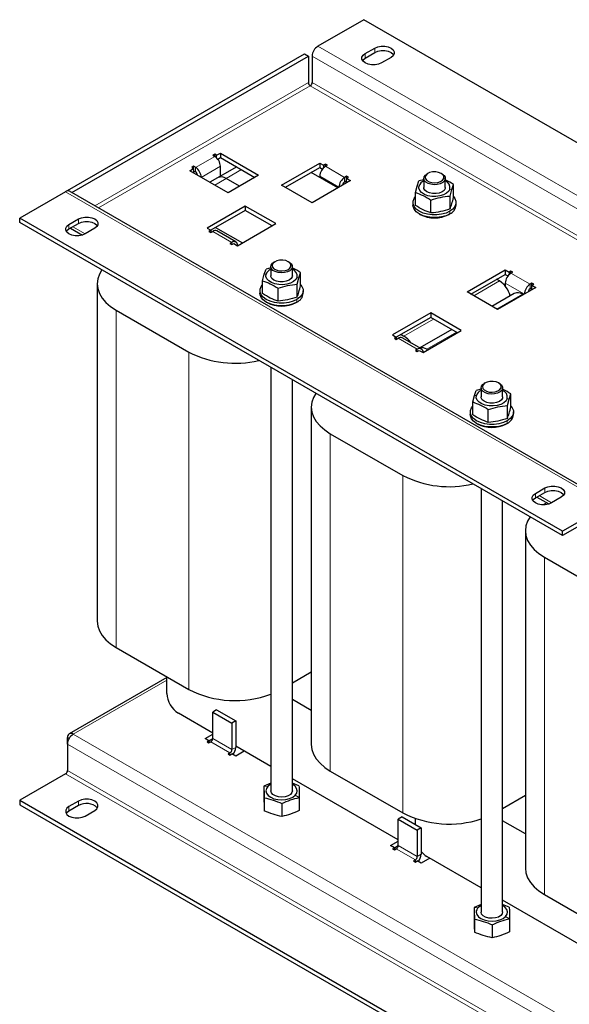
# Model space of a CAD drawing. Header units: millimetres. Extents: x 5 to 418, y 2 to 292.
# Tile 14 of 16: x 309 to 363, y 67 to 164. Entities that reach past the tile are written whole.
import ezdxf

# ---------------------------------------------------------------- set-up
doc = ezdxf.new("R2010")
doc.units = ezdxf.units.MM

msp = doc.modelspace()

# ---------------------------------------------------------------- linework, layer by layer
at = {"color": 7, "linetype": 'Continuous', "lineweight": 25}
for p, q in [((343.1632, 163.9402), (338.6377, 161.3277)), ((396.7148, 133.0255), (343.1632, 163.9402)), ((313.9361, 147.0677), (337.3178, 160.5656)), ((337.3178, 160.5656), (337.6949, 160.3479)), ((343.3046, 160.5929), (344.2474, 161.1372)), ((343.3046, 160.1574), (344.2474, 160.7017)), ((314.3591, 146.8764), (337.6949, 160.3479)), ((337.6949, 160.3479), (337.6949, 157.735)), ((338.072, 160.3479), (338.072, 157.735)), ((345.8502, 160.2119), (344.9074, 159.6677)), ((328.6439, 150.5505), (329.0211, 150.7683)), ((329.0211, 150.7683), (332.7923, 148.5912)), ((329.0211, 150.7683), (329.0211, 150.3328)), ((328.4554, 150.6594), (328.2668, 150.5505)), ((328.2668, 150.5505), (328.4554, 150.4417)), ((328.6439, 150.5505), (328.4554, 150.6594)), ((328.4554, 150.4417), (328.4554, 150.6594)), ((328.6439, 150.2955), (328.6439, 150.5505)), ((328.7499, 150.1762), (329.0211, 150.3328)), ((329.0211, 150.3328), (332.4151, 148.3734)), ((335.055, 147.6115), (338.8263, 149.7886)), ((338.8263, 149.7886), (339.2034, 149.5709)), ((338.8263, 149.7886), (338.8263, 149.3531)), ((326.0041, 149.0266), (326.3812, 149.2443)), ((329.7753, 146.8495), (326.0041, 149.0266)), ((326.3812, 149.462), (326.1926, 149.3531)), ((326.1926, 149.3531), (326.3812, 149.2443)), ((326.5698, 149.3531), (326.3812, 149.462)), ((326.3812, 149.2443), (326.3812, 149.462)), ((326.3812, 149.2443), (326.3812, 148.8089)), ((326.3812, 149.0265), (326.5698, 148.9177)), ((330.6267, 149.4059), (327.9869, 147.8819)), ((329.0211, 148.479), (329.0211, 149.4619)), ((335.4322, 147.3937), (338.8263, 149.3531)), ((340.6176, 147.3393), (337.9778, 148.8632)), ((338.8263, 149.3531), (339.0975, 149.1965)), ((339.392, 149.6797), (339.2034, 149.5709)), ((339.2034, 149.5709), (339.2034, 149.3158)), ((339.5805, 149.5709), (339.392, 149.6797)), ((339.392, 149.462), (339.392, 149.6797)), ((339.392, 149.462), (339.5805, 149.5709)), ((349.4799, 148.7548), (349.3856, 148.7004)), ((350.8944, 148.7004), (350.8001, 148.7548)), ((330.9066, 147.5026), (329.5867, 148.2645)), ((332.7923, 148.5912), (329.7753, 146.8495)), ((341.8433, 148.0469), (338.072, 145.8698)), ((338.8263, 148.4822), (338.8263, 148.3734)), ((341.4661, 148.4823), (341.2776, 148.3735)), ((341.2776, 147.938), (341.4661, 148.0468)), ((341.6547, 148.3735), (341.4661, 148.4823)), ((341.4661, 148.2646), (341.4661, 148.4823)), ((341.4661, 148.2646), (341.6547, 148.3735)), ((341.4661, 148.2646), (341.8433, 148.0469)), ((341.4661, 147.8292), (341.4661, 148.2646)), ((348.4332, 147.5059), (348.6077, 148.0161)), ((349.0733, 148.1428), (348.6077, 148.0161)), ((349.0733, 148.265), (349.0733, 147.3723)), ((351.2067, 147.3723), (351.2067, 148.265)), ((313.7476, 146.9589), (309.2221, 144.3464)), ((313.9361, 147.0304), (313.9361, 147.0677)), ((313.9361, 147.0677), (313.9912, 147.0359)), ((367.6991, 116.0839), (314.1475, 146.9985)), ((338.072, 145.8698), (335.055, 147.6115)), ((348.2587, 146.8784), (348.4332, 147.5059)), ((348.2587, 145.5967), (348.2587, 146.8784)), ((351.2067, 147.3723), (351.1903, 147.2649)), ((351.6723, 146.5295), (351.8468, 147.157)), ((351.8468, 147.157), (352.0212, 147.6672)), ((352.0212, 146.3856), (352.0212, 147.6672)), ((348.0067, 145.8916), (348.0067, 145.6303)), ((349.7911, 144.8534), (349.7911, 146.135)), ((351.6723, 145.2478), (351.6723, 146.5295)), ((352.2733, 145.6303), (352.2733, 145.8916)), ((331.4724, 145.5432), (327.7011, 143.3662)), ((331.4724, 145.1078), (328.0783, 143.1484)), ((334.4894, 143.8016), (331.4724, 145.5432)), ((331.4724, 145.5432), (331.4724, 145.1078)), ((334.1122, 143.5838), (331.4724, 145.1078)), ((362.7736, 113.4318), (309.2221, 144.3464)), ((309.2221, 143.9109), (309.2221, 144.3464)), ((362.7736, 112.9963), (309.2221, 143.9109)), ((314.0775, 143.7205), (315.0204, 144.2648)), ((348.6312, 144.7596), (348.7067, 144.7161)), ((351.5731, 144.7159), (351.6485, 144.7595)), ((314.0775, 143.285), (315.0204, 143.8293)), ((314.2199, 143.3672), (315.4103, 142.68)), ((316.6231, 143.3395), (315.6803, 142.7952)), ((327.7011, 143.3662), (328.0783, 143.1484)), ((328.0783, 143.1484), (327.8897, 143.0396)), ((327.8897, 143.0396), (328.0783, 142.9307)), ((328.0783, 143.1484), (328.0783, 142.9307)), ((328.0783, 142.9307), (328.2668, 143.0396)), ((328.5497, 143.4205), (331.1895, 141.8966)), ((330.5524, 141.9907), (328.6668, 143.0792)), ((330.7181, 141.6245), (334.4894, 143.8016)), ((330.1524, 141.951), (329.9639, 141.8422)), ((329.9639, 141.8422), (330.1524, 141.7333)), ((330.1524, 141.7333), (330.341, 141.8422)), ((330.341, 141.8422), (330.7181, 141.6245)), ((334.395, 140.0465), (334.3007, 139.992)), ((335.8094, 139.992), (335.7151, 140.0465)), ((333.3483, 138.7975), (333.5227, 139.3077)), ((333.9884, 139.4344), (333.5227, 139.3077)), ((333.9884, 139.5567), (333.9884, 138.6639)), ((336.1217, 138.6639), (336.1217, 139.5567)), ((353.3455, 137.0526), (357.1168, 139.2297)), ((357.1168, 139.2297), (357.4939, 139.012)), ((357.1168, 139.2297), (357.1168, 138.7942)), ((357.6825, 139.1208), (357.4939, 139.012)), ((357.871, 139.012), (357.6825, 139.1208)), ((357.6825, 138.9031), (357.6825, 139.1208)), ((333.1738, 138.17), (333.3483, 138.7975)), ((333.1738, 136.8884), (333.1738, 138.17)), ((336.1217, 138.6639), (336.1054, 138.5566)), ((336.5874, 137.8211), (336.7618, 138.4486)), ((336.7618, 138.4486), (336.9363, 138.9588)), ((336.9363, 137.6772), (336.9363, 138.9588)), ((353.7227, 136.8349), (357.1168, 138.7942)), ((356.5511, 138.1411), (356.2682, 138.3044)), ((357.1168, 138.7942), (357.388, 138.6376)), ((357.4939, 139.012), (357.4939, 138.7569)), ((357.6825, 138.9031), (357.871, 139.012)), ((316.8699, 137.8676), (316.8699, 104.5527)), ((332.9217, 137.1833), (332.9217, 136.922)), ((334.7061, 136.1451), (334.7061, 137.4267)), ((336.5874, 136.5395), (336.5874, 137.8211)), ((337.1884, 136.922), (337.1884, 137.1833)), ((360.1338, 137.488), (356.3625, 135.3109)), ((356.9869, 137.7886), (357.1168, 137.8636)), ((357.1168, 137.9233), (357.1168, 137.6395)), ((359.7566, 137.9234), (359.5681, 137.8146)), ((359.5681, 137.3791), (359.7566, 137.4879)), ((359.9452, 137.8146), (359.7566, 137.9234)), ((359.7566, 137.7057), (359.7566, 137.9234)), ((359.7566, 137.7057), (359.9452, 137.8146)), ((359.7566, 137.7057), (360.1338, 137.488)), ((359.7566, 137.2703), (359.7566, 137.7057)), ((356.3625, 135.3109), (353.3455, 137.0526)), ((358.0139, 136.914), (355.7997, 135.6358)), ((358.908, 136.7804), (358.8138, 136.8348)), ((318.7444, 135.2551), (325.9098, 131.1186)), ((333.5463, 136.0513), (333.6217, 136.0077)), ((336.4881, 136.0076), (336.5635, 136.0511)), ((349.7629, 134.9844), (345.9916, 132.8073)), ((349.7629, 134.5489), (346.3688, 132.5895)), ((352.7799, 133.2427), (349.7629, 134.9844)), ((349.7629, 134.9844), (349.7629, 134.5489)), ((352.4027, 133.0249), (349.7629, 134.5489)), ((351.8399, 133.3498), (348.6801, 131.5257)), ((349.0086, 131.0656), (352.7799, 133.2427)), ((345.9916, 132.8073), (346.3688, 132.5896)), ((346.3688, 132.5896), (346.1802, 132.4807)), ((346.1802, 132.4807), (346.3688, 132.3719)), ((346.3688, 132.5896), (346.3688, 132.3719)), ((346.3688, 132.3719), (346.5573, 132.4807)), ((346.8402, 132.8616), (347.123, 132.6983)), ((348.8429, 131.4318), (346.9573, 132.5203)), ((348.4429, 131.3922), (348.2544, 131.2833)), ((348.2544, 131.2833), (348.4429, 131.1745)), ((348.4429, 131.1745), (348.6315, 131.2833)), ((348.6315, 131.2833), (349.0086, 131.0656)), ((349.3857, 131.3921), (349.48, 131.3377)), ((333.9884, 129.6136), (333.9884, 87.7989)), ((336.1217, 87.7989), (336.1217, 128.3821)), ((354.7302, 127.4604), (354.2645, 127.3338)), ((354.7302, 127.5827), (354.7302, 126.69)), ((355.1368, 128.0725), (355.0425, 128.0181)), ((356.5512, 128.0181), (356.4569, 128.0725)), ((356.8635, 126.69), (356.8635, 127.5827)), ((353.9156, 126.196), (354.0901, 126.8236)), ((354.0901, 126.8236), (354.2645, 127.3338)), ((356.8635, 126.69), (356.8472, 126.5826)), ((357.3292, 125.8471), (357.5036, 126.4747)), ((357.5036, 126.4747), (357.6781, 126.9849)), ((357.6781, 125.7032), (357.6781, 126.9849)), ((337.9889, 125.6759), (337.9889, 92.361)), ((353.9156, 124.9144), (353.9156, 126.196)), ((355.4479, 124.1711), (355.4479, 125.4527)), ((357.3292, 124.5655), (357.3292, 125.8471)), ((353.6635, 125.2093), (353.6635, 124.948)), ((357.9302, 124.948), (357.9302, 125.2093)), ((354.2881, 124.0773), (354.3635, 124.0337)), ((357.2299, 124.0336), (357.3053, 124.0772)), ((339.8634, 123.0634), (347.0287, 118.9269)), ((354.7302, 117.6397), (354.7302, 75.8249)), ((360.0866, 117.16), (361.0294, 117.7043)), ((360.0866, 116.7245), (361.0294, 117.2688)), ((360.229, 116.8067), (361.4194, 116.1195)), ((362.6322, 116.779), (361.6894, 116.2348)), ((356.8635, 75.8249), (356.8635, 116.4081)), ((360.9823, 116.0967), (360.8914, 116.0431)), ((361.2206, 116.2343), (360.9823, 116.0967)), ((367.2991, 116.0443), (362.7736, 113.4318)), ((367.2991, 115.6088), (362.7736, 112.9963)), ((359.1078, 113.4842), (359.1078, 80.1693)), ((362.7736, 112.9963), (362.7736, 113.4318)), ((360.9823, 110.8717), (368.1476, 106.7352)), ((318.7444, 101.9402), (325.9098, 97.8037)), ((336.1217, 98.474), (337.9889, 99.5518)), ((323.7413, 98.9981), (314.1018, 93.4334)), ((323.7413, 97.4216), (323.7413, 99.0556)), ((337.9889, 95.729), (336.1217, 96.8069)), ((328.2668, 93.5026), (324.8727, 95.462)), ((328.6439, 95.789), (328.2668, 95.5713)), ((328.2668, 92.9584), (328.2668, 95.5713)), ((328.2668, 95.5713), (330.1524, 94.4828)), ((328.6439, 95.789), (330.5296, 94.7005)), ((330.5296, 94.7005), (330.1524, 94.4828)), ((330.1524, 94.4828), (330.1524, 91.8698)), ((330.5296, 94.7005), (330.5296, 92.0875)), ((327.5126, 92.9583), (328.2668, 93.3938)), ((313.9361, 92.414), (313.9361, 93.0671)), ((313.9361, 92.414), (313.9361, 89.801)), ((327.8897, 92.7406), (327.5126, 92.9583)), ((327.8897, 92.7406), (327.7011, 92.6318)), ((327.7011, 92.6318), (327.8897, 92.5229)), ((327.8897, 92.7406), (328.2668, 92.9583)), ((327.8897, 92.7406), (327.8897, 92.5229)), ((327.8897, 92.5229), (328.0783, 92.6318)), ((329.9639, 91.5432), (329.7753, 91.4344)), ((329.7753, 91.4344), (329.9639, 91.3255)), ((329.9639, 91.3255), (330.1524, 91.4344)), ((330.5296, 91.2167), (330.1524, 91.4344)), ((333.9884, 90.1996), (330.5296, 92.1964)), ((331.3781, 91.7065), (330.5296, 91.2167)), ((313.7476, 89.4744), (309.2221, 86.8619)), ((339.8634, 89.7485), (347.0287, 85.6121)), ((333.9884, 88.5436), (333.3063, 88.2614)), ((346.5573, 82.9437), (336.1217, 88.9681)), ((336.7725, 88.2926), (336.1217, 88.5455)), ((333.3063, 88.2614), (333.3063, 86.9798)), ((309.2221, 86.8619), (362.7736, 55.9473)), ((309.2221, 86.8619), (309.2221, 86.4264)), ((315.0204, 86.7803), (314.0775, 86.236)), ((333.3063, 86.9798), (333.3219, 86.3434)), ((333.3375, 87.1061), (333.3375, 85.8245)), ((335.0863, 86.5441), (335.0863, 85.2624)), ((336.8038, 87.1374), (336.8038, 85.8557)), ((356.8635, 86.0645), (359.1078, 87.3601)), ((309.2221, 86.4264), (362.7736, 55.5118)), ((315.0204, 86.3448), (314.0775, 85.8005)), ((315.6803, 85.3108), (316.6231, 85.855)), ((333.3219, 86.3434), (333.3375, 85.8245)), ((346.9344, 85.2301), (346.5573, 85.0124)), ((346.5573, 82.3995), (346.5573, 85.0124)), ((346.5573, 85.0124), (348.4429, 83.9239)), ((346.9344, 85.2301), (348.8201, 84.1416)), ((348.2544, 84.4682), (348.2544, 85.0589)), ((359.1078, 83.5373), (356.8635, 84.8329)), ((348.8201, 84.1416), (348.4429, 83.9239)), ((348.4429, 83.9239), (348.4429, 81.311)), ((348.8201, 84.1416), (348.8201, 81.5287)), ((345.8031, 82.3995), (346.5573, 82.8349)), ((346.1802, 82.1818), (345.8031, 82.3995)), ((346.1802, 82.1818), (345.9916, 82.0729)), ((345.9916, 82.0729), (346.1802, 81.9641)), ((346.1802, 82.1817), (346.5573, 82.3994)), ((346.1802, 82.1818), (346.1802, 81.9641)), ((346.1802, 81.9641), (346.3688, 82.0729)), ((348.2544, 80.9844), (348.0658, 80.8755)), ((348.0658, 80.8755), (348.2544, 80.7667)), ((348.2544, 80.7667), (348.4429, 80.8755)), ((348.8201, 80.6578), (348.4429, 80.8755)), ((349.6686, 81.1476), (348.8201, 80.6578)), ((354.7302, 78.2256), (349.3857, 81.3109)), ((364.8478, 72.3849), (356.8635, 76.9941)), ((360.9823, 77.5568), (368.1476, 73.4204)), ((354.7302, 76.5696), (354.0481, 76.2874)), ((354.0481, 76.2874), (354.0481, 75.0058)), ((357.5143, 76.3187), (356.8635, 76.5715)), ((354.0481, 75.0058), (354.0637, 74.3695)), ((354.0793, 75.1321), (354.0793, 73.8505)), ((357.5456, 75.1634), (357.5456, 73.8817)), ((354.0637, 74.3695), (354.0793, 73.8505)), ((355.8281, 74.5701), (355.8281, 73.2885))]:
    msp.add_line(p, q, dxfattribs=at)
at = {"color": 7, "linetype": 'Continuous', "lineweight": 18}
for p, q in [((392.1893, 130.413), (338.6377, 161.3277)), ((343.3046, 160.5929), (343.3046, 160.1574)), ((344.2474, 161.1372), (344.2474, 160.7017)), ((391.6236, 129.4332), (338.072, 160.3479)), ((337.6949, 157.735), (316.6222, 145.5699)), ((389.549, 128.0179), (338.072, 157.735)), ((316.9993, 145.3522), (337.8835, 157.4084)), ((389.1719, 127.8002), (337.8835, 157.4084)), ((326.5698, 149.3531), (328.4554, 150.4417)), ((326.5698, 148.9177), (326.5698, 149.3531)), ((329.0211, 149.4619), (327.1355, 148.3734)), ((331.0952, 149.1354), (328.4554, 147.6114)), ((339.392, 149.462), (341.2776, 148.3735)), ((338.8263, 148.4822), (340.7118, 147.3937)), ((341.2776, 147.938), (341.2776, 148.3735)), ((367.2991, 116.0443), (313.7476, 146.9589)), ((348.617, 147.528), (348.4332, 147.5059)), ((351.663, 147.2166), (351.8468, 147.157)), ((351.6485, 145.0208), (351.6485, 144.7595)), ((315.0204, 144.2648), (315.0204, 143.8293)), ((314.0775, 143.7205), (314.0775, 143.285)), ((315.6799, 142.795), (314.4543, 143.5025)), ((330.1524, 141.951), (328.2668, 143.0396)), ((330.1524, 141.7333), (330.1524, 141.951)), ((333.5321, 138.8196), (333.3483, 138.7975)), ((336.578, 138.5083), (336.7618, 138.4486)), ((354.0056, 136.6716), (356.5511, 138.1411)), ((357.6825, 138.9031), (359.5681, 137.8146)), ((359.0023, 136.8348), (357.1168, 137.9233)), ((359.5681, 137.3791), (359.5681, 137.8146)), ((336.5635, 136.3124), (336.5635, 136.0511)), ((358.8138, 136.8348), (356.2683, 135.3653)), ((318.7444, 135.2551), (318.7444, 101.9402)), ((347.123, 132.6983), (350.0457, 134.3856)), ((348.4429, 131.3922), (346.5573, 132.4807)), ((352.3084, 133.0793), (349.3857, 131.3921)), ((348.4429, 131.1745), (348.4429, 131.3922)), ((325.9098, 131.1186), (325.9098, 97.8037)), ((354.2739, 126.8456), (354.0901, 126.8236)), ((357.3198, 126.5343), (357.5036, 126.4747)), ((357.3053, 124.3385), (357.3053, 124.0772)), ((339.8634, 123.0634), (339.8634, 89.7485)), ((347.0287, 118.9269), (347.0287, 85.6121)), ((361.0294, 117.7043), (361.0294, 117.2688)), ((360.0866, 117.16), (360.0866, 116.7245)), ((361.6889, 116.2345), (360.4633, 116.942)), ((360.9823, 110.8717), (360.9823, 77.5568)), ((323.7413, 98.7276), (314.5018, 93.3938)), ((314.5018, 93.3938), (368.0534, 62.4791)), ((314.1018, 92.9715), (313.9361, 93.0671)), ((313.9361, 92.414), (367.4877, 61.4993)), ((328.0783, 92.6318), (329.9639, 91.5432)), ((330.1524, 91.8698), (328.2668, 92.9584)), ((329.9639, 91.5432), (329.9639, 91.3255)), ((330.1524, 91.8698), (330.5296, 92.0875)), ((313.7476, 89.4744), (367.2991, 58.5598)), ((313.9361, 89.801), (367.4877, 58.8864)), ((333.7037, 88.2332), (333.3063, 88.2614)), ((315.0204, 86.3448), (315.0204, 86.7803)), ((336.4064, 87.3646), (336.8038, 87.1374)), ((314.0775, 85.8005), (314.0775, 86.236)), ((346.3688, 82.0729), (348.2544, 80.9844)), ((348.4429, 81.311), (346.5573, 82.3995)), ((348.2544, 80.9844), (348.2544, 80.7667)), ((348.4429, 81.311), (348.8201, 81.5287)), ((354.4455, 76.2592), (354.0481, 76.2874)), ((357.1482, 75.3906), (357.5456, 75.1634))]:
    msp.add_line(p, q, dxfattribs=at)
at = {"color": 7, "linetype": 'Continuous', "lineweight": 25, "flags": 128}
for points in [[(344.9074, 159.6677), (344.6205, 159.5473), (344.2833, 159.4841), (343.9287, 159.4841), (343.5915, 159.5473), (343.3046, 159.6677), (343.0962, 159.8333), (342.9866, 160.0279), (342.9866, 160.2326), (343.0962, 160.4273), (343.3046, 160.5929)], [(344.2474, 161.1372), (344.5343, 161.2575), (344.8715, 161.3208), (345.2261, 161.3208), (345.5633, 161.2575), (345.8502, 161.1372), (346.0586, 160.9716), (346.1682, 160.7769), (346.1682, 160.5722), (346.0586, 160.3775), (345.8502, 160.2119)], [(344.2474, 160.7017), (344.5343, 160.822), (344.8715, 160.8853), (345.2261, 160.8853), (345.5633, 160.822), (345.8502, 160.7017), (346.0586, 160.5361), (346.1175, 160.4568)], [(343.0373, 159.9126), (343.0962, 159.9918), (343.3046, 160.1574)], [(350.8, 148.7549), (350.5499, 148.858), (350.2554, 148.9086), (349.9485, 148.9012), (349.6622, 148.8368), (349.4278, 148.7221), (349.2705, 148.5698), (349.2075, 148.3962), (349.2455, 148.2202), (349.3804, 148.0608), (349.5976, 147.9354), (349.8737, 147.8575), (350.1786, 147.8356), (350.4793, 147.872), (350.7432, 147.9628), (350.9418, 148.0981), (351.0535, 148.2633), (351.0662, 148.4406), (350.9785, 148.6106), (350.8, 148.7549)], [(350.8942, 148.7005), (351.083, 148.5528), (351.1881, 148.3795), (351.1999, 148.1961), (351.1177, 148.0188), (350.9485, 147.8634), (350.7075, 147.7437), (350.4161, 147.6703), (350.1001, 147.6497), (349.7877, 147.6838), (349.5066, 147.7696), (349.2817, 147.8994), (349.1332, 148.0617), (349.0741, 148.242), (349.1097, 148.4244), (349.2368, 148.5927), (349.3856, 148.7004)], [(351.663, 147.2166), (351.5413, 146.9944), (351.3241, 146.7979), (351.0262, 146.6405), (350.668, 146.5331), (350.2737, 146.4828), (349.8703, 146.4931), (349.4854, 146.5633), (349.145, 146.6887), (348.8724, 146.8607), (348.6862, 147.0675), (348.5991, 147.2951), (348.617, 147.528)], [(351.1903, 147.2649), (351.0814, 147.0828), (350.8804, 146.929), (350.6069, 146.8186), (350.2877, 146.7625), (349.954, 146.7659), (349.6386, 146.8288), (349.3722, 146.9449), (349.1809, 147.1027), (349.0836, 147.287), (349.0733, 147.3723)], [(351.6485, 145.0208), (351.275, 144.8489), (350.8446, 144.7292), (350.3788, 144.6678), (349.9011, 144.6678), (349.4354, 144.7292), (349.005, 144.8489), (348.6315, 145.0208), (348.3336, 145.2364), (348.1264, 145.4849), (348.0201, 145.7537), (348.0201, 146.0295), (348.1264, 146.2984), (348.2587, 146.4724)], [(352.0212, 146.4724), (352.1536, 146.2984), (352.2599, 146.0295), (352.2599, 145.7537), (352.1536, 145.4849), (351.9463, 145.2364), (351.6485, 145.0208)], [(351.6485, 144.7595), (351.275, 144.5876), (350.8446, 144.4679), (350.3788, 144.4065), (349.9011, 144.4065), (349.4354, 144.4679), (349.005, 144.5876), (348.6315, 144.7595), (348.3336, 144.9751), (348.1264, 145.2236), (348.0201, 145.4924), (348.0067, 145.6303)], [(315.0204, 144.2648), (315.3072, 144.3851), (315.6444, 144.4483), (315.999, 144.4483), (316.3363, 144.3851), (316.6231, 144.2648), (316.8315, 144.0992), (316.9411, 143.9045), (316.9411, 143.6998), (316.8315, 143.5051), (316.6231, 143.3395)], [(315.0204, 143.8293), (315.3072, 143.9496), (315.6444, 144.0129), (315.999, 144.0129), (316.3363, 143.9496), (316.6231, 143.8293), (316.8315, 143.6637), (316.8905, 143.5844)], [(315.6803, 142.7952), (315.3935, 142.6749), (315.0562, 142.6117), (314.7016, 142.6117), (314.3644, 142.6749), (314.0775, 142.7952), (313.8691, 142.9608), (313.7595, 143.1555), (313.7595, 143.3602), (313.8691, 143.5549), (314.0775, 143.7205)], [(313.8102, 143.0401), (313.8691, 143.1194), (314.0775, 143.285)], [(335.715, 140.0466), (335.465, 140.1496), (335.1705, 140.2002), (334.8635, 140.1929), (334.5773, 140.1284), (334.3428, 140.0138), (334.1856, 139.8614), (334.1225, 139.6878), (334.1605, 139.5118), (334.2955, 139.3525), (334.5127, 139.2271), (334.7887, 139.1492), (335.0936, 139.1272), (335.3943, 139.1636), (335.6583, 139.2544), (335.8568, 139.3898), (335.9685, 139.555), (335.9812, 139.7322), (335.8935, 139.9022), (335.715, 140.0466)], [(317.3237, 139.234), (317.088, 138.8238), (316.9247, 138.3498), (316.8699, 137.8676), (316.9247, 137.3853), (317.088, 136.9113), (317.3571, 136.4537), (317.7274, 136.0203), (318.1925, 135.6184), (318.7444, 135.2551)], [(335.8093, 139.9921), (335.9981, 139.8444), (336.1031, 139.6712), (336.115, 139.4877), (336.0327, 139.3104), (335.8635, 139.155), (335.6225, 139.0353), (335.3311, 138.9619), (335.0152, 138.9413), (334.7027, 138.9755), (334.4216, 139.0612), (334.1968, 139.191), (334.0482, 139.3533), (333.9891, 139.5337), (334.0247, 139.7161), (334.1519, 139.8843), (334.3007, 139.992)], [(336.578, 138.5083), (336.4563, 138.286), (336.2392, 138.0895), (335.9413, 137.9322), (335.583, 137.8247), (335.1888, 137.7744), (334.7854, 137.7847), (334.4004, 137.855), (334.06, 137.9804), (333.7875, 138.1523), (333.6013, 138.3591), (333.5142, 138.5867), (333.5321, 138.8196)], [(336.1054, 138.5566), (335.9965, 138.3745), (335.7955, 138.2207), (335.522, 138.1103), (335.2028, 138.0541), (334.8691, 138.0576), (334.5536, 138.1204), (334.2872, 138.2365), (334.096, 138.3944), (333.9987, 138.5787), (333.9884, 138.6639)], [(336.5635, 136.3124), (336.19, 136.1405), (335.7596, 136.0208), (335.2939, 135.9595), (334.8162, 135.9595), (334.3504, 136.0208), (333.92, 136.1405), (333.5465, 136.3124), (333.2487, 136.5281), (333.0414, 136.7765), (332.9351, 137.0454), (332.9351, 137.3212), (333.0414, 137.59), (333.1738, 137.764)], [(336.9363, 137.764), (337.0687, 137.59), (337.175, 137.3212), (337.175, 137.0454), (337.0687, 136.7765), (336.8614, 136.5281), (336.5635, 136.3124)], [(336.5635, 136.0511), (336.19, 135.8792), (335.7596, 135.7595), (335.2939, 135.6982), (334.8162, 135.6982), (334.3504, 135.7595), (333.92, 135.8792), (333.5465, 136.0511), (333.2487, 136.2668), (333.0414, 136.5152), (332.9351, 136.7841), (332.9217, 136.922)], [(356.5511, 128.0181), (356.7399, 127.8704), (356.8449, 127.6972), (356.8568, 127.5138), (356.7745, 127.3365), (356.6053, 127.181), (356.3643, 127.0613), (356.0729, 126.9879), (355.757, 126.9674), (355.4445, 127.0015), (355.1634, 127.0873), (354.9386, 127.217), (354.79, 127.3793), (354.7309, 127.5597), (354.7665, 127.7421), (354.8937, 127.9103), (355.0425, 128.0181)], [(356.4568, 128.0726), (356.2068, 128.1756), (355.9123, 128.2262), (355.6053, 128.2189), (355.3191, 128.1544), (355.0846, 128.0398), (354.9274, 127.8874), (354.8643, 127.7138), (354.9023, 127.5378), (355.0372, 127.3785), (355.2545, 127.2531), (355.5305, 127.1752), (355.8354, 127.1532), (356.1361, 127.1896), (356.4001, 127.2804), (356.5986, 127.4158), (356.7103, 127.581), (356.723, 127.7582), (356.6353, 127.9282), (356.4568, 128.0726)], [(338.4426, 127.0423), (338.2069, 126.6321), (338.0436, 126.1581), (337.9889, 125.6759), (338.0436, 125.1936), (338.2069, 124.7197), (338.476, 124.262), (338.8463, 123.8286), (339.3114, 123.4267), (339.8634, 123.0634)], [(357.3198, 126.5343), (357.1981, 126.312), (356.981, 126.1155), (356.6831, 125.9582), (356.3248, 125.8507), (355.9306, 125.8004), (355.5272, 125.8108), (355.1422, 125.881), (354.8018, 126.0064), (354.5293, 126.1783), (354.3431, 126.3852), (354.256, 126.6128), (354.2739, 126.8456)], [(356.8472, 126.5826), (356.7383, 126.4005), (356.5373, 126.2467), (356.2638, 126.1363), (355.9446, 126.0801), (355.6109, 126.0836), (355.2954, 126.1465), (355.029, 126.2625), (354.8378, 126.4204), (354.7405, 126.6047), (354.7302, 126.69)], [(357.3053, 124.3385), (356.9318, 124.1665), (356.5014, 124.0469), (356.0357, 123.9855), (355.558, 123.9855), (355.0922, 124.0469), (354.6618, 124.1665), (354.2883, 124.3385), (353.9905, 124.5541), (353.7832, 124.8025), (353.6769, 125.0714), (353.6769, 125.3472), (353.7832, 125.616), (353.9156, 125.79)], [(357.6781, 125.79), (357.8105, 125.616), (357.9168, 125.3472), (357.9168, 125.0714), (357.8105, 124.8025), (357.6032, 124.5541), (357.3053, 124.3385)], [(357.3053, 124.0772), (356.9318, 123.9052), (356.5014, 123.7856), (356.0357, 123.7242), (355.558, 123.7242), (355.0922, 123.7856), (354.6618, 123.9052), (354.2883, 124.0772), (353.9905, 124.2928), (353.7832, 124.5412), (353.6769, 124.8101), (353.6635, 124.948)], [(361.0294, 117.7043), (361.3163, 117.8246), (361.6535, 117.8879), (362.0081, 117.8879), (362.3453, 117.8246), (362.6322, 117.7043), (362.8406, 117.5387), (362.9502, 117.344), (362.9502, 117.1393), (362.8406, 116.9446), (362.6322, 116.779)], [(361.6894, 116.2348), (361.4025, 116.1144), (361.0653, 116.0512), (360.7107, 116.0512), (360.3735, 116.1144), (360.0866, 116.2348), (359.8782, 116.4004), (359.7686, 116.595), (359.7686, 116.7997), (359.8782, 116.9944), (360.0866, 117.16)], [(359.8193, 116.4796), (359.8782, 116.5589), (360.0866, 116.7245)], [(361.0294, 117.2688), (361.3163, 117.3891), (361.6535, 117.4524), (362.0081, 117.4524), (362.3453, 117.3891), (362.6322, 117.2688), (362.8406, 117.1032), (362.8995, 117.0239)], [(359.5615, 114.8506), (359.3258, 114.4404), (359.1625, 113.9664), (359.1078, 113.4842), (359.1625, 113.002), (359.3258, 112.528), (359.5949, 112.0703), (359.9652, 111.6369), (360.4303, 111.235), (360.9823, 110.8717)], [(316.8699, 104.5527), (316.9247, 104.0705), (317.088, 103.5965), (317.3571, 103.1388), (317.7274, 102.7054), (318.1925, 102.3036), (318.7444, 101.9402)], [(337.9889, 92.361), (338.0436, 91.8788), (338.2069, 91.4048), (338.476, 90.9472), (338.8463, 90.5137), (339.3114, 90.1119), (339.8634, 89.7485)], [(333.5086, 87.7849), (333.5675, 87.5544), (333.7278, 87.3404), (333.9786, 87.1578), (334.3027, 87.0188), (334.6781, 86.9329), (335.0792, 86.9061), (335.4786, 86.9402), (335.8492, 87.0327), (336.1656, 87.1775), (336.4064, 87.3646)], [(333.9884, 88.4455), (333.9444, 88.4203), (333.7037, 88.2332)], [(336.1216, 87.8085), (336.0745, 87.6178), (335.9277, 87.4448), (335.6954, 87.3064), (335.4005, 87.2163), (335.0717, 87.1832), (334.7413, 87.2104), (334.4416, 87.2951), (334.202, 87.4292), (334.0459, 87.5995), (333.9885, 87.7893)], [(336.4064, 87.3646), (336.5551, 87.5813), (336.6015, 87.8128), (336.5426, 88.0434), (336.3823, 88.2573), (336.1315, 88.44), (336.1217, 88.4455)], [(316.6231, 85.855), (316.8315, 86.0206), (316.9411, 86.2153), (316.9411, 86.42), (316.8315, 86.6147), (316.6231, 86.7803), (316.3363, 86.9006), (315.999, 86.9639), (315.6444, 86.9639), (315.3072, 86.9006), (315.0204, 86.7803)], [(314.0775, 86.236), (313.8691, 86.0704), (313.7595, 85.8757), (313.7595, 85.671), (313.8691, 85.4764), (314.0775, 85.3108), (314.3644, 85.1904), (314.7016, 85.1272), (315.0562, 85.1272), (315.3935, 85.1904), (315.6803, 85.3108)], [(314.0775, 85.8005), (313.8691, 85.6349), (313.8102, 85.5556)], [(359.1078, 80.1693), (359.1625, 79.6871), (359.3258, 79.2131), (359.5949, 78.7555), (359.9652, 78.322), (360.4303, 77.9202), (360.9823, 77.5568)], [(354.7302, 76.4715), (354.6862, 76.4463), (354.4455, 76.2592)], [(356.8634, 75.8345), (356.8163, 75.6438), (356.6695, 75.4708), (356.4372, 75.3324), (356.1423, 75.2423), (355.8135, 75.2092), (355.4831, 75.2364), (355.1834, 75.3211), (354.9438, 75.4552), (354.7877, 75.6255), (354.7303, 75.8153)], [(357.1482, 75.3906), (357.2969, 75.6073), (357.3433, 75.8388), (357.2844, 76.0694), (357.1241, 76.2834), (356.8733, 76.466), (356.8635, 76.4715)], [(354.2504, 75.811), (354.3093, 75.5804), (354.4696, 75.3664), (354.7204, 75.1838), (355.0445, 75.0448), (355.4199, 74.959), (355.821, 74.9321), (356.2204, 74.9662), (356.591, 75.0587), (356.9074, 75.2035), (357.1482, 75.3906)]]:
    msp.add_lwpolyline(points, dxfattribs=at)
at = {"color": 7, "linetype": 'Continuous', "lineweight": 25}
for centre, radius, start, end in [((339.3002, 160.292), 1.2294, 122.605478, 177.394522), ((338.1043, 157.7536), 0.4098, 182.605478, 237.394522), ((337.6626, 157.7536), 0.4098, 302.605478, 357.394522), ((327.7929, 149.406), 1.2294, 2.605478, 57.394522), ((325.9073, 148.3175), 1.2294, 2.605478, 57.394522), ((326.3489, 148.5724), 0.4098, 2.605478, 57.394522), ((340.0545, 148.4263), 1.2294, 122.605478, 177.394522), ((329.1181, 147.6103), 0.8048, 54.382423, 114.307119), ((341.9401, 147.3378), 1.2294, 122.605478, 177.394522), ((341.4984, 147.5927), 0.4098, 122.605478, 177.394522), ((349.4883, 147.1756), 0.9398, 116.201931, 157.980351), ((350.9482, 147.3409), 0.7255, 350.133673, 69.129697), ((313.9819, 146.6318), 0.4024, 65.692881, 125.617577), ((351.2288, 145.7202), 1.0484, 293.599171, 355.080688), ((350.14, 147.4569), 3.093, 242.392927, 297.601698), ((328.5012, 142.7125), 0.4024, 65.692881, 125.617577), ((330.3733, 141.6803), 0.3494, 350.785963, 129.203285), ((334.4034, 138.4672), 0.9398, 116.201931, 157.980351), ((335.8632, 138.6326), 0.7255, 350.133673, 69.129697), ((355.1744, 136.0275), 2.5224, 15.019743, 56.920744), ((358.3449, 137.8674), 1.2294, 122.605478, 177.394522), ((360.2306, 136.7789), 1.2294, 122.605478, 177.394522), ((359.7889, 137.0339), 0.4098, 122.605478, 177.394522), ((336.1438, 137.0119), 1.0484, 293.599171, 355.080688), ((358.3452, 136.1806), 0.8048, 54.382423, 114.307119), ((335.0551, 138.7486), 3.093, 242.392927, 297.601698), ((346.7916, 132.1536), 0.4024, 65.692881, 125.617577), ((345.9403, 130.7887), 2.2462, 33.382015, 58.228233), ((348.6638, 131.1214), 0.3494, 350.785963, 129.203285), ((348.8996, 130.6891), 0.8547, 55.335806, 104.001958), ((330.4616, 139.9996), 9.9795, 242.863179, 283.564283), ((355.1452, 126.4932), 0.9398, 116.201931, 157.980351), ((356.605, 126.6586), 0.7255, 350.133673, 69.129697), ((356.8856, 125.0379), 1.0484, 293.599171, 355.080688), ((355.7969, 126.7746), 3.093, 242.392927, 297.601698), ((351.5805, 127.8079), 9.9795, 242.863179, 283.564283), ((326.1977, 97.5334), 2.4589, 182.605478, 237.394522), ((330.4712, 106.7343), 10.0281, 242.943623, 290.531991), ((314.281, 93.123), 0.3494, 50.796715, 189.214037), ((315.1643, 92.3581), 1.2294, 122.605478, 177.394522), ((327.8574, 92.977), 0.4098, 302.605478, 357.394522), ((329.743, 91.8885), 0.4098, 302.605478, 357.394522), ((329.3031, 92.1446), 1.2278, 321.080345, 357.33832), ((313.5267, 89.8197), 0.4098, 302.605478, 357.394522), ((334.1339, 87.7794), 0.6253, 133.46721, 179.487583), ((315.7986, 85.0246), 1.5325, 44.560583, 120.518818), ((351.5887, 94.4924), 9.9827, 242.820147, 288.342575), ((346.1479, 82.4181), 0.4098, 302.605478, 357.394522), ((350.4776, 83.112), 2.1062, 218.096886, 238.775949), ((348.0335, 81.3296), 0.4098, 302.605478, 357.394522), ((347.5936, 81.5857), 1.2278, 321.080345, 357.33832), ((354.8757, 75.8054), 0.6253, 133.46721, 179.487583)]:
    msp.add_arc(centre, radius, start, end, dxfattribs=at)
for points, knots in [([(352.0212, 147.6672), (351.7659, 147.829), (351.4943, 148.0011), (351.2228, 148.1108), (351.2067, 148.1173)], [0, 0, 0, 0, 0.9405377, 1, 1, 1, 1]), ([(348.2587, 146.8784), (348.5141, 146.7838), (349.0249, 146.5947), (349.5357, 146.2883), (349.7911, 146.135)], [0, 0, 0, 0, 0.4999949, 1, 1, 1, 1]), ([(349.7911, 146.135), (350.1046, 146.2301), (350.7317, 146.4203), (351.3588, 146.4931), (351.6723, 146.5295)], [0, 0, 0, 0, 0.4999949, 1, 1, 1, 1]), ([(351.6723, 145.2478), (351.7306, 145.4084), (351.8469, 145.729), (351.9632, 146.167), (352.0212, 146.3856)], [0, 0, 0, 0, 0.5008729, 1, 1, 1, 1]), ([(349.7911, 144.8534), (349.5357, 144.948), (349.0249, 145.1371), (348.5141, 145.4435), (348.2587, 145.5967)], [0, 0, 0, 0, 0.4999949, 1, 1, 1, 1]), ([(351.6723, 145.2478), (351.3588, 145.1528), (350.7317, 144.9626), (350.1046, 144.8898), (349.7911, 144.8534)], [0, 0, 0, 0, 0.4999949, 1, 1, 1, 1]), ([(336.9363, 138.9588), (336.6809, 139.1207), (336.4094, 139.2927), (336.1379, 139.4024), (336.1217, 139.409)], [0, 0, 0, 0, 0.9405377, 1, 1, 1, 1]), ([(333.1738, 138.17), (333.4292, 138.0755), (333.9399, 137.8864), (334.4507, 137.5799), (334.7061, 137.4267)], [0, 0, 0, 0, 0.4999949, 1, 1, 1, 1]), ([(334.7061, 137.4267), (335.0196, 137.5218), (335.6467, 137.7119), (336.2738, 137.7847), (336.5874, 137.8211)], [0, 0, 0, 0, 0.4999949, 1, 1, 1, 1]), ([(336.5874, 136.5395), (336.6456, 136.7001), (336.7619, 137.0207), (336.8782, 137.4586), (336.9363, 137.6772)], [0, 0, 0, 0, 0.5008729, 1, 1, 1, 1]), ([(334.7061, 136.1451), (334.4507, 136.2396), (333.9399, 136.4287), (333.4292, 136.7351), (333.1738, 136.8884)], [0, 0, 0, 0, 0.4999949, 1, 1, 1, 1]), ([(336.5874, 136.5395), (336.2738, 136.4444), (335.6467, 136.2543), (335.0197, 136.1815), (334.7061, 136.1451)], [0, 0, 0, 0, 0.4999949, 1, 1, 1, 1]), ([(357.6781, 126.9849), (357.4227, 127.1467), (357.1512, 127.3188), (356.8797, 127.4285), (356.8635, 127.435)], [0, 0, 0, 0, 0.9405377, 1, 1, 1, 1]), ([(353.9156, 126.196), (354.171, 126.1015), (354.6817, 125.9124), (355.1925, 125.6059), (355.4479, 125.4527)], [0, 0, 0, 0, 0.4999949, 1, 1, 1, 1]), ([(355.4479, 125.4527), (355.7614, 125.5478), (356.3885, 125.7379), (357.0156, 125.8107), (357.3292, 125.8471)], [0, 0, 0, 0, 0.4999949, 1, 1, 1, 1]), ([(357.3292, 124.5655), (357.3874, 124.7261), (357.5037, 125.0467), (357.62, 125.4846), (357.6781, 125.7032)], [0, 0, 0, 0, 0.5008729, 1, 1, 1, 1]), ([(355.4479, 124.1711), (355.1925, 124.2656), (354.6817, 124.4547), (354.171, 124.7612), (353.9156, 124.9144)], [0, 0, 0, 0, 0.4999949, 1, 1, 1, 1]), ([(357.3292, 124.5655), (357.0156, 124.4704), (356.3885, 124.2803), (355.7615, 124.2075), (355.4479, 124.1711)], [0, 0, 0, 0, 0.4999949, 1, 1, 1, 1]), ([(333.3063, 88.2614), (333.3115, 88.0979), (333.3219, 87.7714), (333.3323, 87.3276), (333.3375, 87.1061)], [0, 0, 0, 0, 0.5008729, 1, 1, 1, 1]), ([(336.7725, 88.2926), (336.7778, 88.1291), (336.7882, 87.8027), (336.7986, 87.3589), (336.8038, 87.1374)], [0, 0, 0, 0, 0.5008729, 1, 1, 1, 1]), ([(333.3375, 87.1061), (333.629, 87.0418), (334.2119, 86.9131), (334.7948, 86.6671), (335.0863, 86.5441)], [0, 0, 0, 0, 0.4999949, 1, 1, 1, 1]), ([(335.0863, 86.5441), (335.3725, 86.6723), (335.945, 86.9287), (336.5175, 87.0678), (336.8038, 87.1374)], [0, 0, 0, 0, 0.4999949, 1, 1, 1, 1]), ([(335.0863, 85.2624), (334.7948, 85.3268), (334.2119, 85.4555), (333.629, 85.7015), (333.3375, 85.8245)], [0, 0, 0, 0, 0.4999949, 1, 1, 1, 1]), ([(336.8038, 85.8557), (336.5175, 85.7275), (335.945, 85.4711), (335.3725, 85.332), (335.0863, 85.2624)], [0, 0, 0, 0, 0.4999949, 1, 1, 1, 1]), ([(354.0481, 76.2874), (354.0533, 76.1239), (354.0637, 75.7974), (354.0741, 75.3536), (354.0793, 75.1321)], [0, 0, 0, 0, 0.5008729, 1, 1, 1, 1]), ([(357.5143, 76.3187), (357.5196, 76.1551), (357.53, 75.8287), (357.5404, 75.3849), (357.5456, 75.1634)], [0, 0, 0, 0, 0.5008729, 1, 1, 1, 1]), ([(354.0793, 75.1321), (354.3708, 75.0678), (354.9537, 74.9391), (355.5366, 74.6931), (355.8281, 74.5701)], [0, 0, 0, 0, 0.4999949, 1, 1, 1, 1]), ([(355.8281, 74.5701), (356.1143, 74.6983), (356.6868, 74.9547), (357.2593, 75.0938), (357.5456, 75.1634)], [0, 0, 0, 0, 0.4999949, 1, 1, 1, 1]), ([(355.8281, 73.2885), (355.5366, 73.3528), (354.9537, 73.4815), (354.3708, 73.7275), (354.0793, 73.8505)], [0, 0, 0, 0, 0.4999949, 1, 1, 1, 1]), ([(357.5456, 73.8817), (357.2593, 73.7535), (356.6868, 73.4971), (356.1143, 73.358), (355.8281, 73.2885)], [0, 0, 0, 0, 0.4999949, 1, 1, 1, 1])]:
    msp.add_open_spline(points, degree=3, knots=knots, dxfattribs=at)

doc.saveas('drawing.dxf')
